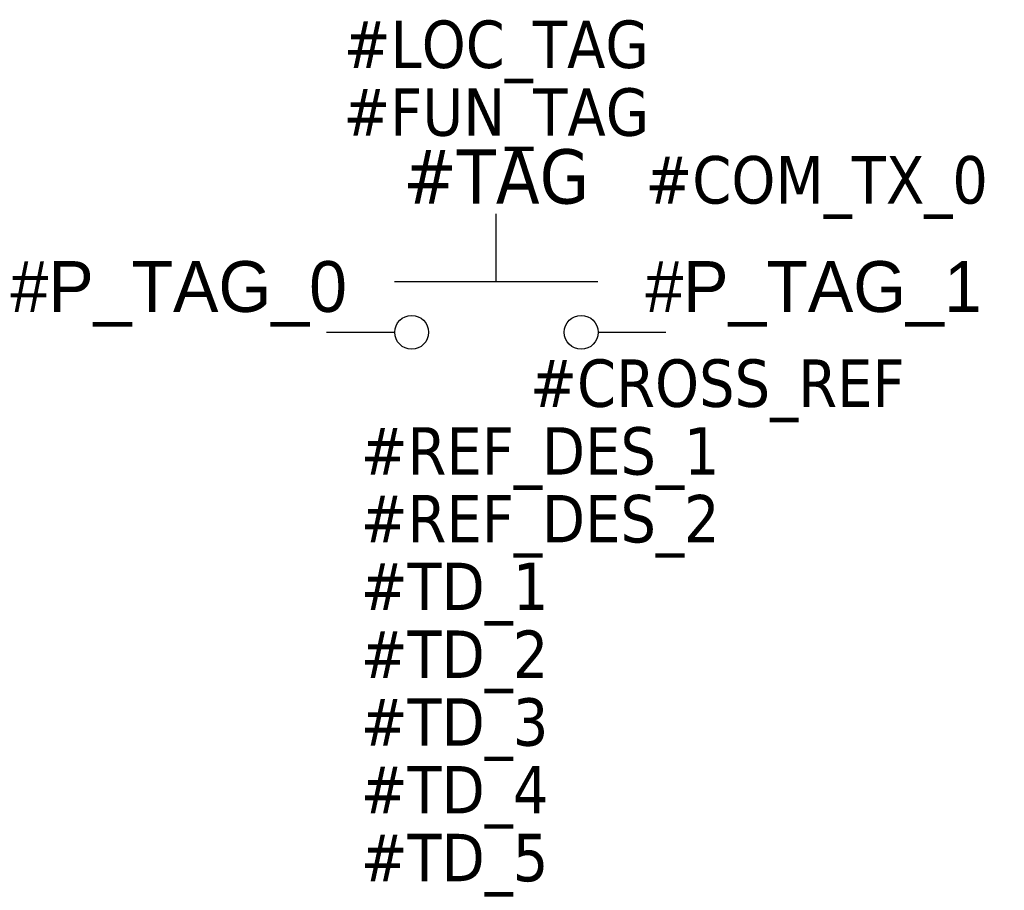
# Model space of a CAD drawing. Header units: millimetres. Extents: x -0.45 to 1, y -0.82 to 0.46.
import ezdxf
from ezdxf.enums import TextEntityAlignment as Align

# ---------------------------------------------------------------- set-up
doc = ezdxf.new("R2010")
doc.units = ezdxf.units.MM
doc.header["$LTSCALE"] = 0.5
doc.header["$MEASUREMENT"] = 0
doc.styles.add('SYMBOL', font='txt', dxfattribs={"height": 0.08})
doc.styles.add('TAHOMA_STANDARD', font='txt')

msp = doc.modelspace()

# ---------------------------------------------------------------- linework, layer by layer
at = {"color": 0}
for p, q in [((0.25, 0.075), (0.25, 0.175)), ((0.1, 0.075), (0.4, 0.075)), ((0, 0), (0.1004, 0)), ((0.4004, 0), (0.5, 0))]:
    msp.add_line(p, q, dxfattribs=at)
for centre in [(0.1254, 0), (0.3754, 0)]:
    msp.add_circle(centre, 0.025, dxfattribs=at)

# ---------------------------------------------------------------- texts
at = {"color": 0, "style": 'TAHOMA_STANDARD'}
for tag, height, p in [('#LOC_TAG', 0.07, (0.25, 0.39)), ('#FUN_TAG', 0.07, (0.25, 0.29)), ('#TAG', 0.08, (0.25, 0.19))]:
    msp.add_attdef(tag, text='', height=height, dxfattribs=at).set_placement(p, align=Align.CENTER)
at = {"color": 7, "style": 'TAHOMA_STANDARD'}
msp.add_attdef('#COM_TX_0', (0.47, 0.19), '', height=0.07, dxfattribs=at)
at = {"color": 0, "style": 'SYMBOL'}
msp.add_attdef('#P_TAG_0', text='', height=0.075, dxfattribs=at).set_placement((0.03, 0.03), align=Align.RIGHT)
at = {"color": 0}
for tag, p, height, style in [('#P_TAG_1', (0.47, 0.03), 0.075, 'SYMBOL'), ('#CROSS_REF', (0.3, -0.11), 0.07, 'TAHOMA_STANDARD'), ('#REF_DES_1', (0.05, -0.21), 0.07, 'TAHOMA_STANDARD'), ('#REF_DES_2', (0.05, -0.31), 0.07, 'TAHOMA_STANDARD'), ('#TD_1', (0.05, -0.41), 0.07, 'TAHOMA_STANDARD'), ('#TD_2', (0.05, -0.51), 0.07, 'TAHOMA_STANDARD'), ('#TD_3', (0.05, -0.61), 0.07, 'TAHOMA_STANDARD'), ('#TD_4', (0.05, -0.71), 0.07, 'TAHOMA_STANDARD'), ('#TD_5', (0.05, -0.81), 0.07, 'TAHOMA_STANDARD')]:
    msp.add_attdef(tag, p, '', height=height, dxfattribs=dict(at, style=style))

doc.saveas('drawing.dxf')
